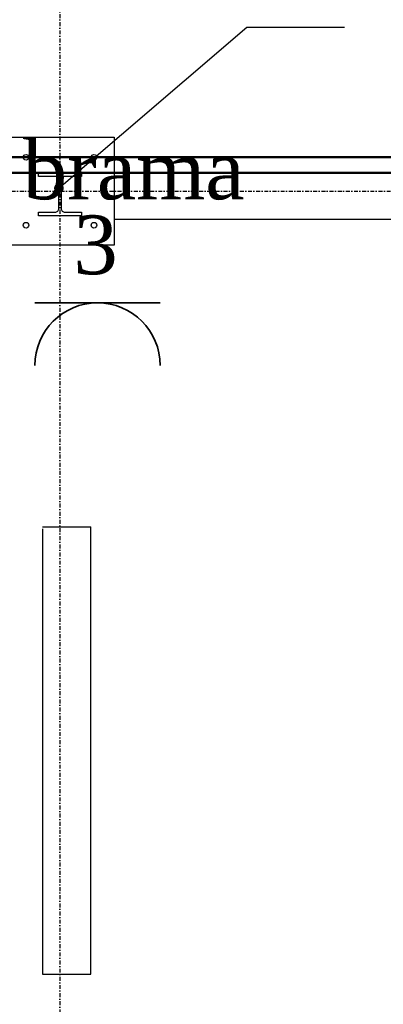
# Model space of a CAD drawing. Header units: centimetres. Extents: x 42630 to 130002, y 15 to 29179.
# Tile 113 of 159: x 52060 to 52178, y 5508 to 5826. Entities that reach past the tile are written whole.
import ezdxf

# ---------------------------------------------------------------- set-up
doc = ezdxf.new("R2010")
doc.units = ezdxf.units.CM
doc.header["$LTSCALE"] = 0.01
doc.linetypes.add('DASHDOT2', pattern=[12.7, 6.35, -3.175, 0, -3.175])
doc.layers.get('0').update_dxf_attribs({"color": 253})
for name, color, linetype in [('33 - linia 2', 253, 'Continuous'), ('333 - linia 3', 253, 'Continuous'), ('A-ELEWACJE', 253, 'Continuous'), ('A-Grid', 253, 'DASHDOT2'), ('OPIS_K_WYK', 253, 'Continuous')]:
    doc.layers.add(name, color=color, linetype=linetype)
for name, color, linetype, lineweight in [('CKSCIANY_PRZEKR', 253, 'Continuous', 50), ('Elospr', 32, 'Continuous', 30), ('EOPIS', 150, 'Continuous', 35), ('eosprz', 32, 'Continuous', 35)]:
    doc.layers.add(name, color=color, linetype=linetype, lineweight=lineweight)
doc.layers.add('REV', color=253, linetype='Continuous', lineweight=40, plot=False)
doc.styles.get("Standard").update_dxf_attribs({"font": 'ic-simplex.shx', "width": 0.8})
doc.styles.add('styl1', font='times.ttf')
doc.dimstyles.new('CADKON cm', dxfattribs={"dimscale": 10, "dimtxt": 2.5, "dimasz": 2.5, "dimexe": 1.8, "dimexo": 5, "dimgap": 0.6, "dimtad": 1, "dimrnd": 0.1, "dimtxsty": 'Standard', "dimblk1": 'OBLIQUE', "dimblk2": 'OBLIQUE', "dimsah": 1, "dimcen": 2.5, "dimadec": 1, "dimazin": 2, "dimtfac": 1, "dimtix": 1, "dimtmove": 2, "dimatfit": 3, "dimldrblk": 'OPEN30', "dimfxl": 5, "dimfxlon": 1, "dimtfill": 1, "dimtolj": 1, "dimarcsym": 0})

# ---------------------------------------------------------------- blocks, each defined once
blk = doc.blocks.new('A$7E8814A102C37C')
at = {"layer": 'A-Grid', "ltscale": 20}
blk.add_line((-237.5, -417), (3157.5, -417), dxfattribs=at)
blk.add_lwpolyline([(2500, -130), (2500, -1964.5)], dxfattribs=at)
blk = doc.blocks.new('A$7E8A9A372D53')
at = {"layer": '33 - linia 2'}
blk.add_lwpolyline([(25040, -50), (25180, -50), (25180, -62), (25125.5, -62, 0.4142136), (25113.5, -74), (25113.5, -166, 0.4142136), (25125.5, -178), (25180, -178), (25180, -190), (25040, -190), (25040, -178), (25094.5, -178, 0.4142136), (25106.5, -166), (25106.5, -74, 0.4142136), (25094.5, -62), (25040, -62)], format="xyb", close=True, dxfattribs=at)
blk = doc.blocks.new('_OBLIQUE')
at = {"color": 0, "linetype": 'ByBlock'}
blk.add_line((-0.5, -0.5), (0.5, 0.5), dxfattribs=at)
blk = doc.blocks.new('A$7E8A16153526364')
at = {"layer": '33 - linia 2'}
blk.add_lwpolyline([(-5285, 65), (-4935, 65), (-4935, -285), (-5285, -285)], close=True, dxfattribs=at)
for centre in [(-5220, 0), (-5000, 0), (-5220, -220), (-5000, -220)]:
    blk.add_circle(centre, 9, dxfattribs=at)
at = {"layer": '333 - linia 3'}
blk.add_lwpolyline([(-4935, -50), (-4935, -200), (-285, -200), (-285, -50)], close=True, dxfattribs=at)

msp = doc.modelspace()

# ---------------------------------------------------------------- linework, layer by layer
at = {"layer": 'CKSCIANY_PRZEKR'}
for p, q in [((52022.929, 5781.604), (52583.82, 5781.604)), ((52027.929, 5776.604), (52578.82, 5776.604))]:
    msp.add_line(p, q, dxfattribs=at)
at = {"layer": 'Elospr'}
for p, q in [((52067.122, 5661.965, 425.286), (52082.848, 5661.965, 425.286)), ((52082.848, 5517.314, 425.286), (52082.848, 5661.965, 425.286)), ((52067.122, 5661.314, 425.286), (52067.122, 5517.314, 425.286)), ((52067.122, 5517.314, 425.286), (52082.848, 5517.314, 425.286))]:
    msp.add_line(p, q, dxfattribs=at)
at = {"layer": 'eosprz', "linetype": 'Continuous'}
msp.add_line((52064.717, 5734.511), (52105.252, 5734.511), dxfattribs=at)
msp.add_arc((52084.985, 5714.244), 20.267, 0, 180, dxfattribs=at)
at = {"layer": 'OPIS_K_WYK', "ltscale": 0.5}
msp.add_lwpolyline([(52133.334, 5823.668), (52164.966, 5823.668)], dxfattribs=at)

# ---------------------------------------------------------------- block references
at = {"layer": 'A-ELEWACJE', "xscale": 0.1, "yscale": 0.1, "zscale": 0.1}
msp.add_blockref('A$7E8A16153526364', (52583.82, 5781.604), dxfattribs=at)
at = {"layer": 'A-Grid', "lineweight": -3}
msp.add_blockref('A$7E8814A102C37C', (49572.82, 6187.604), dxfattribs=at)
at = {"layer": 'REV', "xscale": 0.1, "yscale": 0.1, "zscale": 0.1}
msp.add_blockref('A$7E8A9A372D53', (49561.82, 5781.604), dxfattribs=at)

# ---------------------------------------------------------------- texts
at = {"layer": 'EOPIS', "style": 'styl1'}
for s, height, p in [('brama', 19.0314, (52060.797, 5767.994)), ('3', 19.031, (52077.168, 5743.764))]:
    msp.add_text(s, height=height, dxfattribs=at).set_placement(p)

# ---------------------------------------------------------------- leaders
at = {"layer": 'OPIS_K_WYK', "ltscale": 0.5}
msp.add_leader([(52072.47, 5771.604), (52133.334, 5823.668)], dimstyle='CADKON cm', override={"dimscale": 5, "dimldrblk": 'DotSmall'}, dxfattribs=at)

doc.saveas('drawing.dxf')
